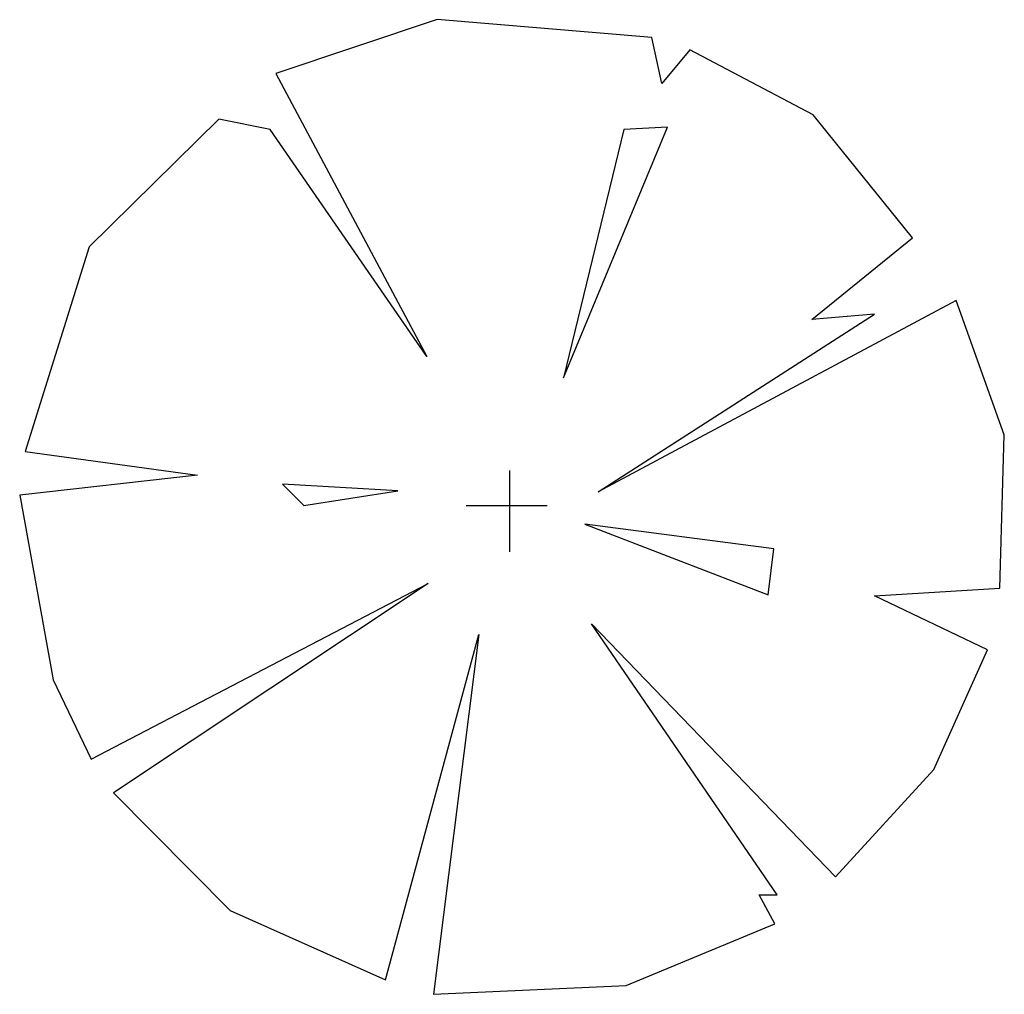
# Model space of a CAD drawing. Extents: x 0 to 12, y 0.1 to 11.9.
import ezdxf

# ---------------------------------------------------------------- set-up
doc = ezdxf.new("R2010")
doc.units = 0
doc.layers.get('0').update_dxf_attribs({"linetype": 'CONTINUOUS'})

msp = doc.modelspace()

# ---------------------------------------------------------------- linework, layer by layer
at = {"color": 0}
for p, q in [((5.115, 11.919), (3.154, 11.265)), ((7.729, 11.701), (5.115, 11.919)), ((7.852, 11.142), (7.729, 11.701)), ((8.192, 11.551), (7.852, 11.142)), ((9.69, 10.761), (8.192, 11.551)), ((3.154, 11.265), (4.992, 7.819)), ((2.46, 10.706), (0.881, 9.154)), ((3.086, 10.584), (2.46, 10.706)), ((10.901, 9.263), (9.69, 10.761)), ((4.992, 7.819), (3.086, 10.584)), ((6.654, 7.56), (7.92, 10.611)), ((7.389, 10.584), (6.654, 7.56)), ((7.92, 10.611), (7.389, 10.584)), ((9.676, 8.268), (10.901, 9.263)), ((0.881, 9.154), (0.105, 6.661)), ((11.432, 8.5), (7.076, 6.171)), ((12.018, 6.865), (11.432, 8.5)), ((7.076, 6.171), (10.438, 8.336)), ((10.438, 8.336), (9.676, 8.268)), ((11.963, 4.999), (12.018, 6.865)), ((0.105, 6.661), (2.201, 6.375)), ((2.201, 6.375), (0.037, 6.13)), ((6, 5.442), (6, 6.43)), ((4.639, 6.184), (3.236, 6.266)), ((3.236, 6.266), (3.495, 6.007)), ((0.037, 6.13), (0.445, 3.883)), ((3.495, 6.007), (4.639, 6.184)), ((6.454, 6), (5.469, 6)), ((9.213, 5.476), (6.912, 5.776)), ((6.912, 5.776), (9.145, 4.918)), ((9.145, 4.918), (9.213, 5.476)), ((0.908, 2.916), (5.006, 5.054)), ((5.006, 5.054), (1.18, 2.507)), ((10.438, 4.904), (11.963, 4.999)), ((11.814, 4.25), (10.438, 4.904)), ((6.994, 4.564), (9.962, 1.485)), ((9.254, 1.267), (6.994, 4.564)), ((4.489, 0.232), (5.623, 4.434)), ((5.623, 4.434), (5.074, 0.055)), ((11.16, 2.793), (11.814, 4.25)), ((0.445, 3.883), (0.908, 2.916)), ((9.962, 1.485), (11.16, 2.793)), ((1.18, 2.507), (2.596, 1.077)), ((9.036, 1.267), (9.254, 1.267)), ((9.227, 0.913), (9.036, 1.267)), ((2.596, 1.077), (4.489, 0.232)), ((7.416, 0.164), (9.227, 0.913)), ((5.074, 0.055), (7.416, 0.164))]:
    msp.add_line(p, q, dxfattribs=at)

doc.saveas('drawing.dxf')
